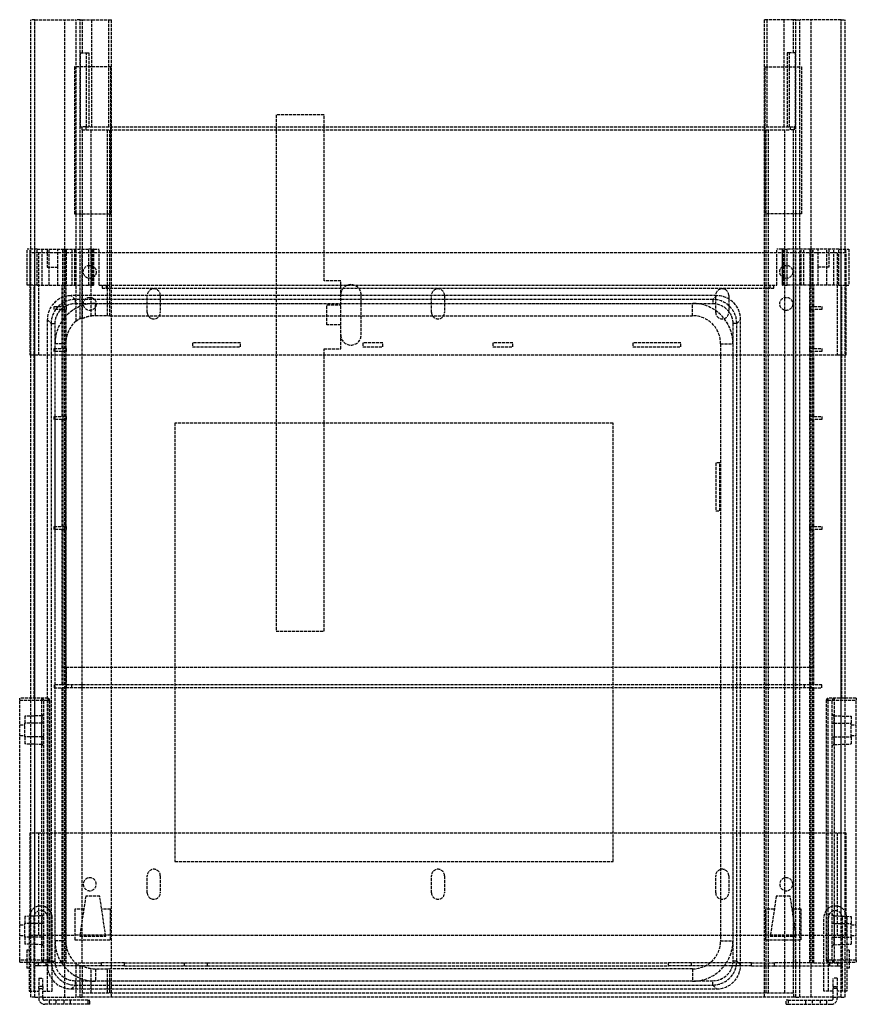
# Model space of a CAD drawing. Header units: millimetres. Extents: x -209 to 209, y -4 to 488.
import ezdxf

# ---------------------------------------------------------------- set-up
doc = ezdxf.new("R2010")
doc.units = ezdxf.units.MM
doc.header["$LTSCALE"] = 10
doc.linetypes.add('ALLCAD_Strich', pattern=[0.2, 0.15, -0.05])
doc.layers.add('BESCH_KONT_sich_schn_grun_2d', color=10, linetype='Continuous')

msp = doc.modelspace()

# ---------------------------------------------------------------- linework, layer by layer
at = {"layer": 'BESCH_KONT_sich_schn_grun_2d', "linetype": 'ALLCAD_Strich'}
for p, q in [((-203.4, 373.82), (-203.4, 488.5)), ((-201.4, 488.5), (-203.4, 488.5)), ((-201.5, 0), (-201.5, 488.5)), ((-201.4, 373.82), (-201.4, 488.5)), ((-201.4, 488.5), (-180.84, 488.5)), ((-186.5, 0), (-186.5, 488.5)), ((-178.84, 488.5), (-180.84, 488.5)), ((-180.84, 373.82), (-180.84, 488.5)), ((-178.84, 488.5), (-177.67, 488.5)), ((-178.84, 373.82), (-178.84, 488.5)), ((-177.67, 488.5), (-172.92, 488.5)), ((-177.67, 472), (-177.67, 488.5)), ((-172.92, 435), (-172.92, 488.5)), ((-172.92, 488.5), (-164.46, 488.5)), ((-164.46, 435), (-164.46, 488.5)), ((-164.46, 488.5), (-163.1, 488.5)), ((-163.1, 435), (-163.1, 488.5)), ((163.1, 435), (163.1, 488.5)), ((164.46, 488.5), (163.1, 488.5)), ((172.92, 488.5), (164.46, 488.5)), ((164.46, 435), (164.46, 488.5)), ((177.67, 488.5), (172.92, 488.5)), ((172.92, 435), (172.92, 488.5)), ((178.84, 488.5), (177.67, 488.5)), ((177.67, 472), (177.67, 488.5)), ((178.84, 373.82), (178.84, 488.5)), ((178.84, 488.5), (180.84, 488.5)), ((180.84, 373.82), (180.84, 488.5)), ((201.4, 488.5), (180.84, 488.5)), ((186.5, 0), (186.5, 488.5)), ((201.4, 488.5), (203.4, 488.5)), ((201.4, 373.82), (201.4, 488.5)), ((201.5, 0), (201.5, 488.5)), ((203.4, 373.82), (203.4, 488.5)), ((-178.61, 472), (-175.61, 472)), ((-178.61, 435), (-178.61, 472)), ((-175.61, 435), (-175.61, 472)), ((-175.61, 472), (-174.48, 472)), ((-174.48, 472), (-174.48, 435)), ((175.61, 472), (174.48, 472)), ((174.48, 472), (174.48, 435)), ((178.61, 472), (175.61, 472)), ((175.61, 435), (175.61, 472)), ((178.61, 435), (178.61, 472)), ((-163.4, 465), (-181.6, 465)), ((-181.6, 465), (-181.6, 391.5)), ((-163.4, 391.5), (-163.4, 465)), ((163.4, 465), (181.6, 465)), ((163.4, 391.5), (163.4, 465)), ((181.6, 465), (181.6, 391.5)), ((-80.8, 440.9), (-80.8, 435)), ((-56.8, 440.9), (-80.8, 440.9)), ((-56.8, 435), (-56.8, 440.9)), ((-178.61, 435), (-178, 435)), ((-178, 435), (-178, 433.5)), ((-176, 435), (-178, 435)), ((-178, 433.5), (-176, 433.5)), ((-177.6, 373.82), (-177.6, 433.5)), ((-176, 435), (-176, 433.5)), ((-176, 435), (176, 435)), ((-176, 433.5), (176, 433.5)), ((-173.26, 373.82), (-173.26, 433.5)), ((-165.06, 355.82), (-165.06, 433.5)), ((-164, 355.82), (-164, 433.5)), ((-163.1, 0), (-163.1, 435)), ((-80.8, 435), (-80.8, 183)), ((-56.8, 358), (-56.8, 435)), ((163.1, 0), (163.1, 435)), ((164, 355.82), (164, 433.5)), ((165.06, 355.82), (165.06, 433.5)), ((173.26, 373.82), (173.26, 433.5)), ((176, 435), (176, 433.5)), ((176, 435), (178, 435)), ((178, 433.5), (176, 433.5)), ((177.6, 373.82), (177.6, 433.5)), ((178, 435), (178, 433.5)), ((178.61, 435), (178, 435)), ((-181.6, 391.5), (-163.4, 391.5)), ((181.6, 391.5), (163.4, 391.5)), ((-205.25, 355.82), (-205.25, 373.82)), ((-200.27, 373.82), (-205.25, 373.82)), ((-204, 372), (-204, 355.82)), ((-201.5, 372), (-204, 372)), ((-203.76, 355.82), (-203.76, 373.82)), ((-203.4, 355.82), (-203.4, 373.82)), ((-199.5, 372), (-201.5, 372)), ((-201.4, 41.67), (-201.4, 373.82)), ((-200.27, 355.82), (-200.27, 373.82)), ((-200.27, 373.82), (-194.33, 373.82)), ((199.5, 372), (-199.5, 372)), ((-199.5, 321), (-199.5, 372)), ((-197.71, 355.82), (-197.71, 373.82)), ((-195.25, 373.82), (-195.25, 364.82)), ((-194.33, 355.82), (-194.33, 373.82)), ((-194.33, 373.82), (-187.46, 373.82)), ((-189.95, 364.82), (-189.95, 373.82)), ((-187.46, 355.82), (-187.46, 373.82)), ((-187.46, 373.82), (-186.09, 373.82)), ((-187.25, 355.82), (-187.25, 373.82)), ((-186.09, 355.82), (-186.09, 373.82)), ((-186.09, 373.82), (-174.4, 373.82)), ((-185.75, 373.82), (-185.75, 355.82)), ((-182.75, 355.82), (-182.75, 373.82)), ((-181.43, 355.82), (-181.43, 373.82)), ((-180.84, 337.86), (-180.84, 373.82)), ((-178.84, 339.26), (-178.84, 373.82)), ((-177.75, 355.82), (-177.75, 373.82)), ((-177.6, 339.28), (-177.6, 373.82)), ((-174.4, 355.82), (-174.4, 373.82)), ((-173.12, 373.82), (-174.4, 373.82)), ((-173.26, 340.57), (-173.26, 373.82)), ((-173.12, 355.82), (-173.12, 373.82)), ((-173.12, 373.82), (-172.09, 373.82)), ((-172.69, 355.82), (-172.69, 373.82)), ((-172.09, 355.82), (-172.09, 373.82)), ((-172.03, 373.82), (-172.09, 373.82)), ((-172.03, 355.82), (-172.03, 373.82)), ((-172.03, 373.82), (-169.25, 373.82)), ((-169.25, 355.82), (-169.25, 373.82)), ((169.25, 355.82), (169.25, 373.82)), ((172.03, 373.82), (169.25, 373.82)), ((172.03, 373.82), (172.03, 355.82)), ((172.03, 373.82), (172.09, 373.82)), ((172.09, 355.82), (172.09, 373.82)), ((173.12, 373.82), (172.09, 373.82)), ((172.69, 355.82), (172.69, 373.82)), ((173.12, 355.82), (173.12, 373.82)), ((173.12, 373.82), (174.4, 373.82)), ((173.26, 15.72), (173.26, 373.82)), ((174.4, 355.82), (174.4, 373.82)), ((186.09, 373.82), (174.4, 373.82)), ((177.6, 15.72), (177.6, 373.82)), ((177.75, 355.82), (177.75, 373.82)), ((178.84, 15.72), (178.84, 373.82)), ((180.84, 15.72), (180.84, 373.82)), ((181.43, 355.82), (181.43, 373.82)), ((182.75, 355.82), (182.75, 373.82)), ((185.75, 373.82), (185.75, 355.82)), ((186.09, 355.82), (186.09, 373.82)), ((187.46, 373.82), (186.09, 373.82)), ((187.25, 355.82), (187.25, 373.82)), ((187.46, 355.82), (187.46, 373.82)), ((194.33, 373.82), (187.46, 373.82)), ((189.95, 364.82), (189.95, 373.82)), ((194.33, 355.82), (194.33, 373.82)), ((200.27, 373.82), (194.33, 373.82)), ((195.25, 373.82), (195.25, 364.82)), ((197.71, 355.82), (197.71, 373.82)), ((199.5, 372), (199.5, 321)), ((201.5, 372), (199.5, 372)), ((200.27, 355.82), (200.27, 373.82)), ((200.27, 373.82), (205.25, 373.82)), ((201.4, 41.67), (201.4, 373.82)), ((204, 372), (201.5, 372)), ((203.4, 355.82), (203.4, 373.82)), ((203.76, 355.82), (203.76, 373.82)), ((204, 355.82), (204, 372)), ((205.25, 373.82), (205.25, 355.82)), ((-195.25, 364.82), (-189.95, 364.82)), ((-189.95, 355.82), (-189.95, 364.82)), ((189.95, 355.82), (189.95, 364.82)), ((195.25, 364.82), (189.95, 364.82)), ((-200.27, 355.82), (-205.25, 355.82)), ((-204, 355.82), (-204, 321)), ((-203.4, 149.4), (-203.4, 355.82)), ((-201.75, 149.4), (-201.75, 355.82)), ((-200.27, 355.82), (-194.33, 355.82)), ((-194.33, 355.82), (-187.46, 355.82)), ((-187.75, 345.22), (-187.75, 355.82)), ((-187.46, 355.82), (-186.09, 355.82)), ((-187.25, 345.22), (-187.25, 355.82)), ((-186.09, 355.82), (-174.4, 355.82)), ((-185.75, 345.22), (-185.75, 355.82)), ((-177.75, 164.72), (-177.75, 355.82)), ((-173.12, 355.82), (-174.4, 355.82)), ((-173.12, 355.82), (-172.09, 355.82)), ((-172.03, 355.82), (-172.09, 355.82)), ((-169.25, 355.82), (169.25, 355.82)), ((-167.75, 355.82), (-167.75, 354.32)), ((-167.75, 354.32), (167.75, 354.32)), ((-165.75, 355.82), (-165.75, 354.32)), ((-165.06, 340.69), (-165.06, 355.82)), ((-164, 340.6), (-164, 355.82)), ((-48.6, 358), (-56.8, 358)), ((-48.6, 324), (-48.6, 358)), ((164, 15.72), (164, 355.82)), ((165.06, 15.72), (165.06, 355.82)), ((165.75, 355.82), (165.75, 354.32)), ((167.75, 354.32), (167.75, 355.82)), ((172.03, 355.82), (172.09, 355.82)), ((173.12, 355.82), (172.09, 355.82)), ((173.12, 355.82), (174.4, 355.82)), ((186.09, 355.82), (174.4, 355.82)), ((177.75, 164.72), (177.75, 355.82)), ((185.75, 345.22), (185.75, 355.82)), ((187.46, 355.82), (186.09, 355.82)), ((187.25, 345.22), (187.25, 355.82)), ((194.33, 355.82), (187.46, 355.82)), ((187.75, 345.22), (187.75, 355.82)), ((200.27, 355.82), (194.33, 355.82)), ((200.27, 355.82), (205.25, 355.82)), ((201.75, 149.4), (201.75, 355.82)), ((203.4, 149.4), (203.4, 355.82)), ((204, 321), (204, 355.82)), ((139.21, 350.6), (-183.21, 350.6)), ((-181.29, 348.69), (-183.21, 350.6)), ((-145.25, 342.25), (-145.25, 350.75)), ((-138.75, 350.75), (-138.75, 342.25)), ((-38.4, 331), (-38.4, 351)), ((-3.25, 342.25), (-3.25, 350.75)), ((3.25, 350.75), (3.25, 342.25)), ((139.21, 350.6), (137.29, 348.69)), ((138.75, 342.25), (138.75, 350.75)), ((145.25, 350.75), (145.25, 342.25)), ((-191.75, 345.22), (-187.75, 345.22)), ((-191.75, 343.72), (-191.75, 345.22)), ((-185.75, 345.22), (-187.75, 345.22)), ((-187.25, 343.72), (-187.25, 345.22)), ((-185.75, 345.22), (-185.75, 343.72)), ((137.29, 348.69), (-181.29, 348.69)), ((-181.29, 348.69), (-181.29, 346.69)), ((-181.29, 346.69), (137.29, 346.69)), ((-171.2, 340.71), (-171.2, 346.75)), ((-171.2, 346.75), (127.2, 346.75)), ((-55.6, 336), (-55.6, 346)), ((-55.6, 346), (-48.6, 346)), ((127.2, 340.6), (127.2, 346.75)), ((137.29, 348.69), (137.29, 346.69)), ((187.75, 345.22), (185.75, 345.22)), ((185.75, 343.72), (185.75, 345.22)), ((187.25, 345.22), (187.25, 343.72)), ((187.75, 345.22), (191.75, 345.22)), ((191.75, 345.22), (191.75, 343.72)), ((-187.75, 343.72), (-191.75, 343.72)), ((-187.75, 343.72), (-185.75, 343.72)), ((-187.75, 324.22), (-187.75, 343.72)), ((-187.25, 324.22), (-187.25, 343.72)), ((-185.75, 324.22), (-185.75, 343.72)), ((-171.2, 340.71), (-165.06, 340.69)), ((-165.06, 340.69), (-164, 340.6)), ((-164, 340.6), (127.2, 340.6)), ((185.75, 343.72), (187.75, 343.72)), ((185.75, 324.22), (185.75, 343.72)), ((187.25, 324.22), (187.25, 343.72)), ((187.75, 324.22), (187.75, 343.72)), ((191.75, 343.72), (187.75, 343.72)), ((-195.2, 338.61), (-195.2, 16.19)), ((-195.2, 338.61), (-193.29, 336.69)), ((-193.29, 336.69), (-193.29, 18.11)), ((-193.29, 336.69), (-191.29, 336.69)), ((-191.29, 324.22), (-191.29, 336.69)), ((-48.6, 336), (-55.6, 336)), ((147.29, 336.69), (147.29, 18.11)), ((149.29, 336.69), (147.29, 336.69)), ((149.29, 336.69), (151.2, 338.61)), ((149.29, 18.11), (149.29, 336.69)), ((151.2, 16.19), (151.2, 338.61)), ((-186.02, 326.6), (-191.35, 326.6)), ((-191.35, 28.2), (-191.35, 326.6)), ((-186.02, 28.2), (-186.02, 326.6)), ((-98.6, 327), (-122.6, 327)), ((-122.6, 327), (-122.6, 325)), ((-122.6, 325), (-98.6, 325)), ((-98.6, 325), (-98.6, 327)), ((-27.6, 327), (-37.6, 327)), ((-37.6, 327), (-37.6, 325)), ((-37.6, 325), (-27.6, 325)), ((-27.6, 325), (-27.6, 327)), ((37.4, 327), (27.4, 327)), ((27.4, 327), (27.4, 325)), ((27.4, 325), (37.4, 325)), ((37.4, 325), (37.4, 327)), ((121.4, 327), (97.4, 327)), ((97.4, 327), (97.4, 325)), ((97.4, 325), (121.4, 325)), ((121.4, 325), (121.4, 327)), ((141.2, 326.6), (141.2, 28.2)), ((141.2, 326.6), (147.35, 326.6)), ((147.35, 326.6), (147.35, 28.2)), ((-204, 321), (-203.4, 321)), ((-203.4, 321), (-201.5, 321)), ((-201.5, 321), (-199.5, 321)), ((-199.5, 321), (199.5, 321)), ((-191.75, 324.22), (-187.75, 324.22)), ((-191.75, 322.72), (-191.75, 324.22)), ((-187.75, 322.72), (-191.75, 322.72)), ((-191.29, 322.72), (-191.29, 324.22)), ((-191.29, 290.22), (-191.29, 322.72)), ((-185.75, 324.22), (-187.75, 324.22)), ((-187.75, 322.72), (-185.75, 322.72)), ((-187.75, 290.22), (-187.75, 322.72)), ((-187.25, 322.72), (-187.25, 324.22)), ((-187.25, 290.22), (-187.25, 322.72)), ((-185.75, 324.22), (-185.75, 322.72)), ((-185.75, 290.22), (-185.75, 322.72)), ((-56.8, 324), (-48.6, 324)), ((-56.8, 183), (-56.8, 324)), ((187.75, 324.22), (185.75, 324.22)), ((185.75, 322.72), (185.75, 324.22)), ((185.75, 322.72), (187.75, 322.72)), ((185.75, 290.22), (185.75, 322.72)), ((187.25, 324.22), (187.25, 322.72)), ((187.25, 290.22), (187.25, 322.72)), ((187.75, 324.22), (191.75, 324.22)), ((187.75, 290.22), (187.75, 322.72)), ((191.75, 322.72), (187.75, 322.72)), ((191.75, 324.22), (191.75, 322.72)), ((199.5, 321), (201.5, 321)), ((201.5, 321), (203.4, 321)), ((203.4, 321), (204, 321)), ((-191.75, 290.22), (-187.75, 290.22)), ((-191.75, 288.72), (-191.75, 290.22)), ((-187.75, 288.72), (-191.75, 288.72)), ((-191.29, 288.72), (-191.29, 290.22)), ((-191.29, 235.22), (-191.29, 288.72)), ((-185.75, 290.22), (-187.75, 290.22)), ((-187.75, 288.72), (-185.75, 288.72)), ((-187.75, 235.22), (-187.75, 288.72)), ((-187.25, 288.72), (-187.25, 290.22)), ((-187.25, 235.22), (-187.25, 288.72)), ((-185.75, 290.22), (-185.75, 288.72)), ((-185.75, 235.22), (-185.75, 288.72)), ((-131.51, 286.91), (-131.51, 67.89)), ((87.51, 286.91), (-131.51, 286.91)), ((87.51, 67.89), (87.51, 286.91)), ((187.75, 290.22), (185.75, 290.22)), ((185.75, 288.72), (185.75, 290.22)), ((185.75, 288.72), (187.75, 288.72)), ((185.75, 235.22), (185.75, 288.72)), ((187.25, 290.22), (187.25, 288.72)), ((187.25, 235.22), (187.25, 288.72)), ((187.75, 290.22), (191.75, 290.22)), ((187.75, 235.22), (187.75, 288.72)), ((191.75, 288.72), (187.75, 288.72)), ((191.75, 290.22), (191.75, 288.72)), ((140.8, 267), (138.8, 267)), ((138.8, 267), (138.8, 243)), ((140.8, 243), (140.8, 267)), ((138.8, 243), (140.8, 243)), ((-191.75, 235.22), (-187.75, 235.22)), ((-191.75, 233.72), (-191.75, 235.22)), ((-187.75, 233.72), (-191.75, 233.72)), ((-191.29, 233.72), (-191.29, 235.22)), ((-191.29, 18.11), (-191.29, 233.72)), ((-185.75, 235.22), (-187.75, 235.22)), ((-187.75, 233.72), (-185.75, 233.72)), ((-187.75, 164.72), (-187.75, 233.72)), ((-187.25, 233.72), (-187.25, 235.22)), ((-187.25, 156.22), (-187.25, 233.72)), ((-185.75, 235.22), (-185.75, 233.72)), ((-185.75, 164.72), (-185.75, 233.72)), ((187.75, 235.22), (185.75, 235.22)), ((185.75, 233.72), (185.75, 235.22)), ((185.75, 233.72), (187.75, 233.72)), ((185.75, 164.72), (185.75, 233.72)), ((187.25, 235.22), (187.25, 233.72)), ((187.25, 156.22), (187.25, 233.72)), ((187.75, 235.22), (191.75, 235.22)), ((187.75, 164.72), (187.75, 233.72)), ((191.75, 233.72), (187.75, 233.72)), ((191.75, 235.22), (191.75, 233.72)), ((-80.8, 183), (-56.8, 183)), ((-187.75, 156.22), (-187.75, 164.72)), ((187.75, 164.72), (-187.75, 164.72)), ((-185.81, 164.72), (-185.81, 156.22)), ((-185.75, 156.22), (-185.75, 164.72)), ((-177.75, 156.22), (-177.75, 164.72)), ((177.75, 156.22), (177.75, 164.72)), ((185.75, 156.22), (185.75, 164.72)), ((185.81, 156.22), (185.81, 164.72)), ((187.75, 156.22), (187.75, 164.72)), ((-191.75, 156.22), (-191.75, 154.72)), ((-187.75, 156.22), (-191.75, 156.22)), ((-191.75, 154.72), (-187.75, 154.72)), ((-187.75, 156.22), (-187.25, 156.22)), ((-187.75, 17.22), (-187.75, 154.72)), ((187.75, 154.72), (-187.75, 154.72)), ((-185.81, 156.22), (-187.25, 156.22)), ((-187.25, 17.22), (-187.25, 154.72)), ((185.81, 156.22), (-185.81, 156.22)), ((-185.75, 156.22), (-185.75, 154.72)), ((-185.75, 17.22), (-185.75, 154.72)), ((-182.87, 154.72), (-182.87, 156.22)), ((-177.75, 154.72), (-177.75, 156.22)), ((-177.75, 17.22), (-177.75, 154.72)), ((177.75, 154.72), (177.75, 156.22)), ((177.75, 17.22), (177.75, 154.72)), ((182.87, 156.22), (182.87, 154.72)), ((185.75, 156.22), (185.75, 154.72)), ((185.75, 17.22), (185.75, 154.72)), ((187.25, 156.22), (185.81, 156.22)), ((187.25, 156.22), (187.75, 156.22)), ((187.25, 17.22), (187.25, 154.72)), ((191.75, 156.22), (187.75, 156.22)), ((187.75, 154.72), (191.75, 154.72)), ((187.75, 17.22), (187.75, 154.72)), ((191.75, 154.72), (191.75, 156.22)), ((-195, 149.4), (-209, 149.4)), ((-209, 148.4), (-209, 149.4)), ((-209, 18.6), (-209, 148.4)), ((-209, 148.4), (-195, 148.4)), ((-203.4, 3), (-203.4, 149.4)), ((-198, 18.6), (-198, 149.4)), ((-197, 18.6), (-197, 148.4)), ((-195, 149.4), (-195, 148.4)), ((-195, 148.4), (-195, 18.6)), ((-195, 148.4), (-194, 148.4)), ((-194, 18.6), (-194, 148.4)), ((194, 148.4), (195, 148.4)), ((194, 148.4), (194, 18.6)), ((195, 148.4), (195, 149.4)), ((209, 149.4), (195, 149.4)), ((195, 18.6), (195, 148.4)), ((195, 148.4), (209, 148.4)), ((197, 18.6), (197, 148.4)), ((198, 149.4), (198, 18.6)), ((203.4, 3), (203.4, 149.4)), ((209, 149.4), (209, 148.4)), ((209, 18.6), (209, 148.4)), ((-197.97, 140.7), (-206.5, 140.4)), ((-206.5, 140.4), (-206.5, 136.9)), ((-197.97, 140.7), (-197.97, 136.9)), ((197.97, 140.7), (206.5, 140.4)), ((197.97, 136.9), (197.97, 140.7)), ((206.5, 140.4), (206.5, 136.9)), ((-209, 136.15), (-206.5, 136.15)), ((-206.5, 130.1), (-206.5, 136.9)), ((-197.97, 136.9), (-206.5, 136.9)), ((-197.97, 130.1), (-197.97, 136.9)), ((-197, 136.9), (-197.97, 136.9)), ((197, 136.9), (197.97, 136.9)), ((197.97, 136.9), (206.5, 136.9)), ((197.97, 136.9), (197.97, 130.1)), ((206.5, 130.1), (206.5, 136.9)), ((206.5, 136.15), (209, 136.15)), ((-209, 130.85), (-206.5, 130.85)), ((-206.5, 130.1), (-206.5, 126.6)), ((-197.97, 130.1), (-206.5, 130.1)), ((-197.97, 130.1), (-197.97, 126.3)), ((-197, 130.1), (-197.97, 130.1)), ((197, 130.1), (197.97, 130.1)), ((197.97, 130.1), (206.5, 130.1)), ((197.97, 126.3), (197.97, 130.1)), ((206.5, 130.85), (209, 130.85)), ((206.5, 130.1), (206.5, 126.6)), ((-197.97, 126.3), (-206.5, 126.6)), ((197.97, 126.3), (206.5, 126.6)), ((-204, 82), (-204, 31)), ((-201.5, 82), (-204, 82)), ((-199.5, 82), (-201.5, 82)), ((-199.5, 31), (-199.5, 82)), ((199.5, 82), (-199.5, 82)), ((201.5, 82), (199.5, 82)), ((199.5, 82), (199.5, 31)), ((204, 82), (201.5, 82)), ((204, 31), (204, 82)), ((-131.51, 67.89), (87.51, 67.89)), ((-145.25, 52.25), (-145.25, 60.75)), ((-138.75, 60.75), (-138.75, 52.25)), ((-3.25, 52.25), (-3.25, 60.75)), ((3.25, 60.75), (3.25, 52.25)), ((138.75, 52.25), (138.75, 60.75)), ((145.25, 60.75), (145.25, 52.25)), ((-176, 50.5), (-179, 30.5)), ((-169, 50.5), (-176, 50.5)), ((-166, 30.5), (-169, 50.5)), ((169, 50.5), (166, 30.5)), ((176, 50.5), (169, 50.5)), ((179, 30.5), (176, 50.5)), ((-197.97, 40.7), (-206.5, 40.4)), ((-206.5, 40.4), (-206.5, 36.9)), ((-204.2, 39.9), (-204.2, 17.6)), ((-201.9, 39.9), (-201.9, 3)), ((-197.97, 40.7), (-197.97, 36.9)), ((-195.1, 3), (-195.1, 39.9)), ((-192.8, 8.99), (-192.8, 39.9)), ((-181.4, 44), (-181.4, 28.8)), ((-176.97, 44), (-181.4, 44)), ((-163.6, 44), (-168.02, 44)), ((-163.6, 28.8), (-163.6, 44)), ((163.6, 44), (163.6, 28.8)), ((168.03, 44), (163.6, 44)), ((181.4, 44), (176.97, 44)), ((181.4, 28.8), (181.4, 44)), ((192.8, 15.72), (192.8, 39.9)), ((195.1, 3), (195.1, 39.9)), ((197.97, 40.7), (206.5, 40.4)), ((197.97, 36.9), (197.97, 40.7)), ((201.9, 39.9), (201.9, 3)), ((204.2, 39.9), (204.2, 17.6)), ((206.5, 40.4), (206.5, 36.9)), ((-209, 36.15), (-206.5, 36.15)), ((-206.5, 30.1), (-206.5, 36.9)), ((-197.97, 36.9), (-206.5, 36.9)), ((-197.97, 30.1), (-197.97, 36.9)), ((-197, 36.9), (-197.97, 36.9)), ((197.97, 36.9), (197, 36.9)), ((197.97, 36.9), (206.5, 36.9)), ((197.97, 36.9), (197.97, 30.1)), ((206.5, 30.1), (206.5, 36.9)), ((206.5, 36.15), (209, 36.15)), ((-209, 30.85), (-206.5, 30.85)), ((-197.97, 30.1), (-206.5, 30.1)), ((-206.5, 30.1), (-206.5, 26.6)), ((-204, 31), (-201.5, 31)), ((-201.5, 31), (-199.5, 31)), ((-199.5, 31), (-181.4, 31)), ((-197.97, 30.1), (-197.97, 26.3)), ((-197, 30.1), (-197.97, 30.1)), ((-163.6, 31), (-181.4, 31)), ((-179, 30.5), (-166, 30.5)), ((-163.6, 31), (163.6, 31)), ((181.4, 31), (163.6, 31)), ((166, 30.5), (179, 30.5)), ((181.4, 31), (199.5, 31)), ((197, 30.1), (197.97, 30.1)), ((197.97, 30.1), (206.5, 30.1)), ((197.97, 26.3), (197.97, 30.1)), ((199.5, 31), (201.5, 31)), ((201.5, 31), (204, 31)), ((206.5, 30.85), (209, 30.85)), ((206.5, 30.1), (206.5, 26.6)), ((-197.97, 26.3), (-206.5, 26.6)), ((-186.02, 28.2), (-191.35, 28.2)), ((-181.4, 28.8), (-163.6, 28.8)), ((141.2, 28.2), (147.35, 28.2)), ((163.6, 28.8), (181.4, 28.8)), ((197.97, 26.3), (206.5, 26.6)), ((-204.2, 23.5), (-205.4, 23.5)), ((-205.4, 23.5), (-205.4, 19)), ((205.4, 23.5), (204.2, 23.5)), ((205.4, 23.5), (205.4, 19)), ((-195, 18.6), (-209, 18.6)), ((-209, 17.6), (-209, 18.6)), ((-209, 17.6), (-195, 17.6)), ((-205.4, 19), (-205.4, 17.6)), ((-205.4, 17.6), (-205.4, 14.5)), ((-204.2, 17.6), (-204.2, 3)), ((-201.75, 17.22), (-201.75, 17.6)), ((-201.75, 15.72), (-201.75, 17.22)), ((-201.75, 17.22), (-199.75, 17.22)), ((-199.75, 15.72), (-201.75, 15.72)), ((-187.75, 17.22), (-199.75, 17.22)), ((-199.75, 17.22), (-199.75, 15.72)), ((-168.06, 15.72), (-199.75, 15.72)), ((-198, 18.6), (-198, 17.6)), ((-195.75, 15.72), (-195.75, 17.22)), ((-193.29, 18.11), (-195.2, 16.19)), ((-195, 18.6), (-195, 17.6)), ((-194, 18.6), (-195, 18.6)), ((-193.29, 18.11), (-191.29, 18.11)), ((-187.75, 17.22), (-168.06, 17.22)), ((-180.84, 4.2), (-180.84, 16.94)), ((-178.84, 4.2), (-178.84, 15.54)), ((-177.6, 4.2), (-177.6, 15.52)), ((-156.58, 17.22), (-168.06, 17.22)), ((-168.06, 15.72), (-168.06, 17.22)), ((-156.58, 15.72), (-168.06, 15.72)), ((-156.58, 15.72), (-156.58, 17.22)), ((-156.58, 17.22), (-126.64, 17.22)), ((-156.58, 15.72), (-126.64, 15.72)), ((-126.64, 15.72), (-126.64, 17.22)), ((-126.64, 17.22), (-115.17, 17.22)), ((-126.64, 15.72), (-115.17, 15.72)), ((-115.17, 15.72), (-115.17, 17.22)), ((-115.17, 17.22), (115.17, 17.22)), ((-115.17, 15.72), (115.17, 15.72)), ((115.17, 15.72), (115.17, 17.22)), ((126.64, 17.22), (115.17, 17.22)), ((126.64, 15.72), (115.17, 15.72)), ((156.58, 17.22), (126.64, 17.22)), ((126.64, 15.72), (126.64, 17.22)), ((156.58, 15.72), (126.64, 15.72)), ((149.29, 18.11), (147.29, 18.11)), ((151.2, 16.19), (149.29, 18.11)), ((156.58, 17.22), (168.06, 17.22)), ((156.58, 15.72), (156.58, 17.22)), ((156.58, 15.72), (168.06, 15.72)), ((164, 2.3), (164, 15.72)), ((165.06, 2.3), (165.06, 15.72)), ((187.75, 17.22), (168.06, 17.22)), ((168.06, 15.72), (168.06, 17.22)), ((168.06, 15.72), (199.75, 15.72)), ((173.26, 2.3), (173.26, 15.72)), ((177.6, 2.3), (177.6, 15.72)), ((178.84, 0), (178.84, 15.72)), ((180.84, 0), (180.84, 15.72)), ((187.75, 17.22), (199.75, 17.22)), ((192.8, 3), (192.8, 15.72)), ((195, 18.6), (194, 18.6)), ((209, 18.6), (195, 18.6)), ((195, 17.6), (195, 18.6)), ((195, 17.6), (209, 17.6)), ((195.75, 15.72), (195.75, 17.22)), ((198, 17.6), (198, 18.6)), ((199.75, 15.72), (199.75, 17.22)), ((199.75, 17.22), (201.75, 17.22)), ((199.75, 15.72), (201.75, 15.72)), ((201.75, 17.22), (201.75, 17.6)), ((201.75, 15.72), (201.75, 17.22)), ((204.2, 17.6), (204.2, 3)), ((205.4, 19), (205.4, 17.6)), ((205.4, 17.6), (205.4, 14.5)), ((209, 18.6), (209, 17.6)), ((-204.2, 14.5), (-205.4, 14.5)), ((-173.26, 4.2), (-173.26, 14.23)), ((-165.06, 14.11), (-171.2, 14.09)), ((-171.2, 14.09), (-171.2, 8.05)), ((-164, 14.2), (-165.06, 14.11)), ((-165.06, 4.2), (-165.06, 14.11)), ((-164, 4.2), (-164, 14.2)), ((127.2, 14.2), (-164, 14.2)), ((127.2, 14.2), (127.2, 8.05)), ((205.4, 14.5), (204.2, 14.5)), ((-199.5, 9.5), (-197.5, 9.5)), ((-199.5, 9.5), (-199.5, 5.38)), ((-199.5, 4.38), (-199.5, 5.38)), ((-197.5, 5.38), (-199.5, 5.38)), ((-197.5, 5.38), (-197.5, 9.5)), ((-197.5, 5.38), (-197.5, 4.38)), ((-192.8, 3), (-192.8, 8.99)), ((-183.21, 4.2), (-181.29, 6.11)), ((137.29, 8.11), (-181.29, 8.11)), ((-181.29, 8.11), (-181.29, 6.11)), ((-181.29, 6.11), (137.29, 6.11)), ((127.2, 8.05), (-171.2, 8.05)), ((137.29, 6.11), (137.29, 8.11)), ((137.29, 6.11), (139.21, 4.2)), ((199.5, 9.5), (197.5, 9.5)), ((197.5, 5.38), (197.5, 9.5)), ((197.5, 5.38), (199.5, 5.38)), ((197.5, 5.38), (197.5, 4.38)), ((199.5, 9.5), (199.5, 5.38)), ((199.5, 4.38), (199.5, 5.38)), ((-204.2, 3), (-199.5, 3)), ((-203.4, 0), (-203.4, 3)), ((-201.4, 0), (-203.4, 0)), ((-201.4, 0), (-201.4, 3)), ((-201.4, 0), (-199.5, 0)), ((-199.5, 4.38), (-199.5, -0.5)), ((-199.5, 4.38), (-197.5, 4.38)), ((-197.5, 0), (-199.5, 0)), ((-197.5, -0.5), (-197.5, 4.38)), ((-197.5, 3), (-192.8, 3)), ((-197.5, 0), (-180.84, 0)), ((-194.01, 0), (-194.01, 0)), ((-194.01, 0), (-194.01, 0)), ((-194.01, 0), (-194.01, 0)), ((-194.01, 0), (-194.01, 0)), ((-194.01, 0), (-194.01, 0)), ((-194.01, 0), (-194.01, 0)), ((-194.01, 0), (-194.01, 0)), ((-194, 0), (-194, 0)), ((-194, 0), (-194, 0)), ((-194, 0), (-194, 0)), ((-194, 0), (-194, 0)), ((-194, 0), (-194, 0)), ((-194, 0), (-194, 0)), ((-194, 0), (-194, 0)), ((-194, 0), (-194, 0)), ((-194, 0), (-194, 0)), ((-193.99, 0), (-193.99, 0)), ((-193.99, 0), (-193.99, 0)), ((-193.99, 0), (-193.99, 0)), ((-193.99, 0), (-193.99, 0)), ((-193.99, 0), (-193.99, 0)), ((-193.99, 0), (-193.99, 0)), ((-193.99, 0), (-193.99, 0)), ((-183.21, 4.2), (139.21, 4.2)), ((-180.84, 0), (-180.84, 4.2)), ((-178.84, 0), (-180.84, 0)), ((-178.84, 0), (-178.84, 4.2)), ((-178.84, 0), (-177.86, 0)), ((-177.86, 0), (-177.86, 2.3)), ((-177.86, 2.3), (177.86, 2.3)), ((177.86, 0), (-177.86, 0)), ((-177.6, 2.3), (-177.6, 4.2)), ((-173.26, 2.3), (-173.26, 4.2)), ((-165.06, 2.3), (-165.06, 4.2)), ((-164, 2.3), (-164, 4.2)), ((177.86, 0), (177.86, 2.3)), ((178.84, 0), (177.86, 0)), ((178.84, 0), (180.84, 0)), ((197.5, 0), (180.84, 0)), ((197.5, 3), (192.8, 3)), ((197.5, -0.5), (197.5, 4.38)), ((199.5, 4.38), (197.5, 4.38)), ((197.5, 0), (199.5, 0)), ((199.5, 4.38), (199.5, -0.5)), ((204.2, 3), (199.5, 3)), ((201.4, 0), (199.5, 0)), ((201.4, 0), (201.4, 3)), ((201.4, 0), (203.4, 0)), ((203.4, 0), (203.4, 3)), ((-175, -1.5), (-196.5, -1.5)), ((-175, -3.5), (-196.5, -3.5)), ((-194.2, -1.5), (-194.2, -3.5)), ((-194.01, 0), (-194, 0)), ((-194.01, 0), (-194.01, 0)), ((-194.01, 0), (-194.01, 0)), ((-194, 0), (-194, 0)), ((-194, 0), (-194, 0)), ((-193.99, 0), (-194, 0)), ((-193.99, 0), (-193.99, 0)), ((-193.99, 0), (-193.99, 0)), ((-191, -1.5), (-191, -3.5)), ((-187, -1.5), (-187, -3.5)), ((-183.8, -1.5), (-183.8, -3.5)), ((-175, -1.5), (-175, -3.5)), ((-175, -1.5), (-174, -1.5)), ((-174, -3.5), (-175, -3.5)), ((-174, -3.5), (-174, -1.5)), ((175, -1.5), (174, -1.5)), ((174, -3.5), (174, -1.5)), ((174, -3.5), (175, -3.5)), ((175, -1.5), (175, -3.5)), ((175, -1.5), (196.5, -1.5)), ((175, -3.5), (196.5, -3.5)), ((183.8, -3.5), (183.8, -1.5)), ((187, -1.5), (187, -3.5)), ((191, -1.5), (191, -3.5)), ((194.2, -3.5), (194.2, -1.5))]:
    msp.add_line(p, q, dxfattribs=at)
for centre in [(-174, 362.5), (174, 362.5), (-174, 346.5), (174, 346.5)]:
    msp.add_circle(centre, 3.25, dxfattribs=at)
for centre, radius, start, end in [((-43.5, 351), 5.1, 0, 180), ((-142, 350.75), 3.25, 0, 180), ((0, 350.75), 3.25, 0, 180), ((142, 350.75), 3.25, 0, 180), ((-171.2, 326.6), 20.15, 90, 180), ((127.2, 326.6), 20.15, 0, 90), ((-142, 342.25), 3.25, 180, 0), ((0, 342.25), 3.25, 180, 0), ((127.2, 326.6), 14, 0, 90), ((142, 342.25), 3.25, 180, 0), ((-171.2, 326.6), 14.82, 130.5503, 180), ((-43.5, 331), 5.1, 180, 0), ((-198, 148.4), 1, 0, 90), ((-195, 148.4), 1, 0, 90), ((195, 148.4), 1, 90, 180), ((198, 148.4), 1, 90, 180), ((-198, 141.7), 1, 272, 0), ((198, 141.7), 1, 180, 268), ((-198, 125.3), 1, 0, 88), ((198, 125.3), 1, 92, 180), ((-142, 60.75), 3.25, 0, 180), ((0, 60.75), 3.25, 0, 180), ((142, 60.75), 3.25, 0, 180), ((-174, 56.5), 3.25, 0, 180), ((174, 56.5), 3.25, 0, 180), ((-174, 56.5), 3.25, 180, 0), ((174, 56.5), 3.25, 180, 0), ((-142, 52.25), 3.25, 180, 0), ((0, 52.25), 3.25, 180, 0), ((142, 52.25), 3.25, 180, 0), ((-198.5, 39.9), 5.7, 0, 180), ((198.5, 39.9), 5.7, 0, 180), ((-198.5, 39.9), 3.4, 0, 180), ((-198, 41.7), 1, 272, 0), ((198.5, 39.9), 3.4, 0, 180), ((198, 41.7), 1, 180, 268), ((-198, 25.3), 1, 0, 88), ((-171.2, 28.2), 20.15, 180, 270), ((-171.2, 28.2), 14.82, 180, 229.4497), ((127.2, 28.2), 14, 270, 0), ((127.2, 28.2), 20.15, 270, 0), ((198, 25.3), 1, 92, 180), ((-198, 18.6), 1, 270, 0), ((-195, 18.6), 1, 270, 0), ((195, 18.6), 1, 180, 270), ((198, 18.6), 1, 180, 270), ((-196.5, -0.5), 3, 180, 270), ((-196.5, -0.5), 1, 180, 270), ((196.5, -0.5), 1, 270, 0), ((196.5, -0.5), 3, 270, 0)]:
    msp.add_arc(centre, radius, start, end, dxfattribs=at)
for centre, major_axis, ratio, start_param, end_param in [((-183.19, 338.59), (-8.5, 8.5), 0.998783, -0.784789, 0.784789), ((139.19, 338.59), (8.5, 8.5), 0.998783, -0.784789, 0.784789), ((-181.28, 336.68), (-8.49, 8.49), 0.999188, -0.005353, 0.159422), ((-181.28, 336.68), (-8.49, 8.49), 0.999188, -0.784789, -0.005353), ((137.28, 336.68), (8.49, 8.49), 0.999188, -0.784789, 0.784789), ((-181.28, 336.68), (-8.49, 8.49), 0.999188, 0.159422, 0.784789), ((-183.19, 16.21), (-8.5, -8.5), 0.998783, -0.784789, -0.745499), ((-183.19, 16.21), (-8.5, -8.5), 0.998783, -0.745499, 0.784789), ((-181.28, 18.12), (-8.49, -8.49), 0.999188, -0.784789, -0.584744), ((-181.28, 18.12), (-8.49, -8.49), 0.999188, -0.584744, 0.784789), ((137.28, 18.12), (8.49, -8.49), 0.999188, -0.784789, 0.584744), ((139.19, 16.21), (8.5, -8.5), 0.998783, -0.784789, 0.745499), ((137.28, 18.12), (8.49, -8.49), 0.999188, 0.584744, 0.784789), ((139.19, 16.21), (8.5, -8.5), 0.998783, 0.745499, 0.784789)]:
    msp.add_ellipse(centre, major_axis=major_axis, ratio=ratio, start_param=start_param, end_param=end_param, dxfattribs=at)
at = {"layer": 'BESCH_KONT_sich_schn_grun_2d', "linetype": 'ALLCAD_Strich', "extrusion": (0, 0, -1)}
for centre, major_axis, ratio, start_param, end_param in [((-181.28, 336.68), (-7.08, 7.08), 0.998783, -0.005952, 0.147019), ((-181.28, 336.68), (-7.08, 7.08), 0.998783, 0.147019, 0.784789), ((137.28, 336.68), (7.08, 7.08), 0.998783, -0.784789, 0.784789), ((-181.28, 336.68), (-7.08, 7.08), 0.998783, -0.784789, -0.005952), ((-171.25, 326.6), (-14.11, 0), 0.999993, 1.427831, 1.574507), ((-177.94, 326.6), (-14.37, 0), 0.883014, 1.508588, 1.59475), ((-181.28, 18.12), (-7.08, -7.08), 0.998783, 0.544052, 0.784789), ((-181.28, 18.12), (-7.08, -7.08), 0.998783, -0.784789, 0.544052), ((-177.94, 28.2), (-14.37, 0), 0.883014, -1.59475, -1.508588), ((137.28, 18.12), (7.08, -7.08), 0.998783, -0.544052, 0.784789), ((137.28, 18.12), (7.08, -7.08), 0.998783, -0.784789, -0.544052), ((-171.25, 28.2), (-14.11, 0), 0.999993, -1.574507, -1.427831)]:
    msp.add_ellipse(centre, major_axis=major_axis, ratio=ratio, start_param=start_param, end_param=end_param, dxfattribs=at)
at = {"layer": 'BESCH_KONT_sich_schn_grun_2d', "linetype": 'ALLCAD_Strich'}
for points, knots in [([(-177.6, 339.28), (-177.58, 339.28), (-177.43, 339.35), (-176.89, 339.57), (-176.47, 339.74), (-175.51, 340.07), (-174.9, 340.25), (-173.92, 340.46), (-173.59, 340.52), (-173.26, 340.57)], [1.698685, 1.698685, 1.698685, 1.698685, 1.8904789, 1.8904789, 2.098268, 2.098268, 2.3086123, 2.3086123, 2.4059335, 2.4059335, 2.4059335, 2.4059335]), ([(-180.84, 337.86), (-180.71, 337.97), (-180.58, 338.08), (-180.25, 338.34), (-180.03, 338.51), (-179.61, 338.8), (-179.41, 338.93), (-179.14, 339.1), (-179.03, 339.16), (-178.88, 339.24), (-178.84, 339.26), (-178.84, 339.26)], [1.0716271, 1.0716271, 1.0716271, 1.0716271, 1.1191897, 1.1191897, 1.1988627, 1.1988627, 1.2785357, 1.2785357, 1.3427286, 1.3427286, 1.4013211, 1.4013211, 1.4013211, 1.4013211]), ([(-178.84, 15.54), (-178.85, 15.54), (-178.9, 15.57), (-179.11, 15.68), (-179.27, 15.78), (-179.63, 16.02), (-179.87, 16.18), (-180.36, 16.55), (-180.61, 16.75), (-180.84, 16.94)], [0.0056127, 0.0056127, 0.0056127, 0.0056127, 0.0784559, 0.0784559, 0.1569119, 0.1569119, 0.2480842, 0.2480842, 0.336268, 0.336268, 0.336268, 0.336268]), ([(-173.26, 14.23), (-173.59, 14.28), (-173.92, 14.34), (-174.9, 14.55), (-175.51, 14.73), (-176.47, 15.06), (-176.89, 15.23), (-177.43, 15.45), (-177.58, 15.52), (-177.6, 15.52)], [0.9397185, 0.9397185, 0.9397185, 0.9397185, 1.0370397, 1.0370397, 1.247384, 1.247384, 1.4551731, 1.4551731, 1.646967, 1.646967, 1.646967, 1.646967])]:
    msp.add_open_spline(points, degree=3, knots=knots, dxfattribs=at)

doc.saveas('drawing.dxf')
